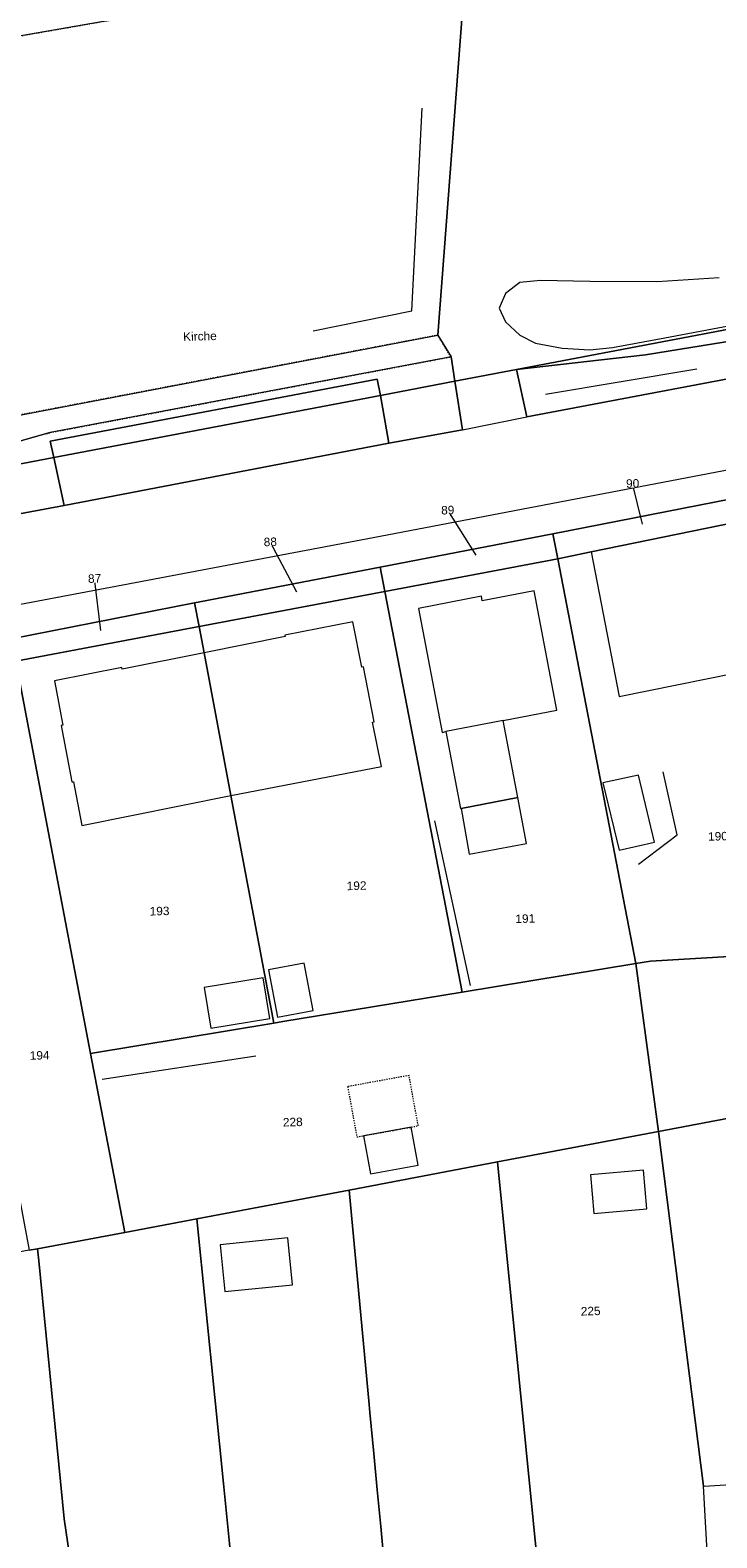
# Model space of a CAD drawing. Header units: millimetres. Extents: x -191 to 81095, y -508122 to 28741.
# Tile 116 of 255: x 5339 to 5396, y 9495 to 9619. Entities that reach past the tile are written whole.
import ezdxf

# ---------------------------------------------------------------- set-up
doc = ezdxf.new("R2010")
doc.units = ezdxf.units.MM
for name, pattern in [('VE22-087 DB - VST Hervest-Dorsten ALK VA2736$0$1', [0]), ('VE22-087 DB - VST Hervest-Dorsten ALK VA2736$0$2', [0.16, 0.06, -0.1]), ('VE22-087 DB - VST Hervest-Dorsten ALK VA2736$0$3', [0.26, 0.11, -0.15])]:
    doc.linetypes.add(name, pattern=pattern)
for name, color, linetype, lineweight in [('VE22-087 DB - VST Hervest-Dorsten ALK VA2736$0$AX_Bauteil', 7, 'VE22-087 DB - VST Hervest-Dorsten ALK VA2736$0$1', 18), ('VE22-087 DB - VST Hervest-Dorsten ALK VA2736$0$AX_Flurstueck', 9, 'VE22-087 DB - VST Hervest-Dorsten ALK VA2736$0$1', 18), ('VE22-087 DB - VST Hervest-Dorsten ALK VA2736$0$AX_Gebaeude', 7, 'VE22-087 DB - VST Hervest-Dorsten ALK VA2736$0$1', 18), ('VE22-087 DB - VST Hervest-Dorsten ALK VA2736$0$AX_Platz', 7, 'VE22-087 DB - VST Hervest-Dorsten ALK VA2736$0$1', 18), ('VE22-087 DB - VST Hervest-Dorsten ALK VA2736$0$AX_SonstigesBauwerkOderSonstigeEinrichtung', 7, 'VE22-087 DB - VST Hervest-Dorsten ALK VA2736$0$1', 18), ('VE22-087 DB - VST Hervest-Dorsten ALK VA2736$0$AX_SportFreizeitUndErholungsflaeche', 7, 'VE22-087 DB - VST Hervest-Dorsten ALK VA2736$0$1', 18), ('VE22-087 DB - VST Hervest-Dorsten ALK VA2736$0$AX_Strassenverkehr', 7, 'VE22-087 DB - VST Hervest-Dorsten ALK VA2736$0$1', 18), ('VE22-087 DB - VST Hervest-Dorsten ALK VA2736$0$AX_Strassenverkehrsanlage', 7, 'VE22-087 DB - VST Hervest-Dorsten ALK VA2736$0$1', 18), ('VE22-087 DB - VST Hervest-Dorsten ALK VA2736$0$AX_Vegetationsmerkmal', 7, 'VE22-087 DB - VST Hervest-Dorsten ALK VA2736$0$1', 18), ('VE22-087 DB - VST Hervest-Dorsten ALK VA2736$0$AX_Weg', 7, 'VE22-087 DB - VST Hervest-Dorsten ALK VA2736$0$1', 18), ('VE22-087 DB - VST Hervest-Dorsten ALK VA2736$0$AX_Wohnbauflaeche', 7, 'VE22-087 DB - VST Hervest-Dorsten ALK VA2736$0$1', 18)]:
    doc.layers.add(name, color=color, linetype=linetype, lineweight=lineweight)
doc.layers.add('XREF ALK Kataster', color=251, linetype='Continuous')
doc.styles.add('VE22-087 DB - VST Hervest-Dorsten ALK VA2736$0$0', font='arial.ttf')

# ---------------------------------------------------------------- blocks, each defined once
blk = doc.blocks.new('VE22-087 DB - VST Hervest-Dorsten ALK VA2736')
at = {"layer": 'VE22-087 DB - VST Hervest-Dorsten ALK VA2736$0$AX_Bauteil', "color": 7, "linetype": 'VE22-087 DB - VST Hervest-Dorsten ALK VA2736$0$1', "lineweight": 13, "ltscale": 0.5}
blk.add_polyline3d([(5378.06, 9562.24, 0), (5373.33, 9561.33, 0), (5374.54, 9554.98, 0), (5374.61, 9554.99, 0), (5379.26, 9555.89, 0)], close=True, dxfattribs=at)
at = {"layer": 'VE22-087 DB - VST Hervest-Dorsten ALK VA2736$0$AX_Flurstueck', "linetype": 'VE22-087 DB - VST Hervest-Dorsten ALK VA2736$0$1', "lineweight": 13, "ltscale": 0.5}
for points in [[(5436.14, 9602.04, 0), (5435.96, 9602.93, 0), (5434.59, 9609.77, 0), (5382.53, 9655.13, 0), (5365.38, 9670.07, 0), (5339.6, 9640.71, 0), (5328.64, 9628.23, 0), (5328.93, 9626.69, 0), (5330.32, 9619.44, 0), (5330.71, 9617.39, 0), (5331.67, 9612.33, 0), (5334.5, 9612.89, 0), (5336.09, 9604.6, 0), (5330.58, 9603.56, 0), (5333.89, 9586.61, 0), (5330.95, 9586.05, 0), (5331.41, 9583.63, 0), (5331.69, 9582.16, 0), (5341.02, 9583.94, 0), (5367.94, 9589.06, 0), (5374.08, 9590.23, 0), (5379.16, 9591.2, 0)], [(5396.88, 9580.52, 0), (5382.15, 9577.65, 0), (5382.55, 9575.58, 0), (5385.32, 9576.15, 0), (5397.25, 9578.6, 0)], [(5382.55, 9575.58, 0), (5382.15, 9577.65, 0), (5367.92, 9574.88, 0), (5368.31, 9572.89, 0)], [(5403.08, 9548.49, 0), (5401.1, 9558.72, 0), (5400.36, 9562.5, 0), (5399.66, 9566.15, 0), (5399.56, 9566.64, 0), (5397.25, 9578.6, 0), (5385.32, 9576.15, 0), (5382.55, 9575.58, 0), (5388.99, 9542.2, 0), (5390.19, 9542.4, 0), (5404.1, 9543.21, 0), (5403.88, 9544.35, 0), (5403.33, 9547.2, 0)], [(5367.92, 9574.88, 0), (5353.06, 9572.04, 0), (5352.63, 9571.95, 0), (5353, 9570, 0), (5368.31, 9572.89, 0)], [(5382.55, 9575.58, 0), (5368.31, 9572.89, 0), (5374.67, 9539.84, 0), (5388.99, 9542.2, 0)], [(5368.31, 9572.89, 0), (5353, 9570, 0), (5353.41, 9567.84, 0), (5355.62, 9556.06, 0), (5359.16, 9537.28, 0), (5359.91, 9537.41, 0), (5374.67, 9539.84, 0)], [(5352.63, 9571.95, 0), (5337.54, 9568.97, 0), (5337.89, 9567.15, 0), (5353, 9570, 0)], [(5353.41, 9567.84, 0), (5353, 9570, 0), (5337.89, 9567.15, 0), (5344.05, 9534.79, 0), (5359.16, 9537.28, 0), (5355.62, 9556.06, 0)], [(5344.05, 9534.79, 0), (5337.89, 9567.15, 0), (5330.07, 9565.64, 0), (5330.98, 9560.83, 0), (5332.66, 9551.97, 0), (5336.16, 9533.56, 0), (5339, 9518.55, 0), (5339.69, 9518.68, 0), (5346.87, 9520.01, 0)], [(5422.04, 9514.38, 0), (5421.48, 9526.19, 0), (5420.91, 9536.42, 0), (5420.45, 9544.16, 0), (5412.75, 9543.71, 0), (5412.84, 9543.22, 0), (5414.76, 9532.89, 0), (5390.85, 9528.36, 0), (5394.56, 9499.09, 0), (5394.63, 9499.09, 0), (5408.64, 9499.98, 0), (5422.81, 9500.88, 0), (5422.66, 9503.44, 0)], [(5414.76, 9532.89, 0), (5412.84, 9543.22, 0), (5412.75, 9543.71, 0), (5404.1, 9543.21, 0), (5390.19, 9542.4, 0), (5388.99, 9542.2, 0), (5390.85, 9528.36, 0)], [(5359.91, 9537.41, 0), (5359.16, 9537.28, 0), (5344.05, 9534.79, 0), (5346.87, 9520.01, 0), (5352.82, 9521.14, 0), (5365.36, 9523.52, 0), (5377.59, 9525.84, 0), (5390.85, 9528.36, 0), (5388.99, 9542.2, 0), (5374.67, 9539.84, 0)], [(5394.56, 9499.09, 0), (5390.85, 9528.36, 0), (5377.59, 9525.84, 0), (5381.12, 9490.5, 0), (5381.75, 9483.03, 0), (5381.76, 9482.97, 0), (5382.15, 9478.74, 0), (5395.66, 9479.46, 0)], [(5382.15, 9478.74, 0), (5381.76, 9482.97, 0), (5381.75, 9483.03, 0), (5381.12, 9490.5, 0), (5377.59, 9525.84, 0), (5365.36, 9523.52, 0), (5367.02, 9505.84, 0), (5367.08, 9505.18, 0), (5367.4, 9501.8, 0), (5367.68, 9498.79, 0), (5367.97, 9495.77, 0), (5368.45, 9490.63, 0), (5369.64, 9478.06, 0)], [(5367.68, 9498.79, 0), (5367.4, 9501.8, 0), (5367.08, 9505.18, 0), (5367.02, 9505.84, 0), (5365.36, 9523.52, 0), (5352.82, 9521.14, 0), (5355.03, 9499.05, 0), (5355.5, 9494.36, 0), (5356.12, 9488.17, 0), (5356.76, 9480.69, 0), (5357.07, 9477.37, 0), (5369.64, 9478.06, 0), (5368.45, 9490.63, 0), (5367.97, 9495.77, 0)], [(5345.89, 9476.36, 0), (5355.01, 9477.26, 0), (5357.07, 9477.37, 0), (5356.76, 9480.69, 0), (5356.12, 9488.17, 0), (5355.5, 9494.36, 0), (5355.03, 9499.05, 0), (5352.82, 9521.14, 0), (5346.87, 9520.01, 0), (5339.69, 9518.68, 0), (5339.79, 9517.69, 0), (5341.89, 9496.4, 0), (5342.31, 9493.4, 0), (5344.75, 9476.22, 0)], [(5339.79, 9517.69, 0), (5339.69, 9518.68, 0), (5339, 9518.55, 0), (5330.96, 9517.06, 0), (5323.71, 9515.71, 0), (5323.92, 9514.74, 0), (5329.87, 9486.96, 0), (5331.41, 9479.63, 0), (5332.55, 9474.54, 0), (5336.88, 9475.22, 0), (5344.75, 9476.22, 0), (5342.31, 9493.4, 0), (5341.89, 9496.4, 0)]]:
    blk.add_polyline3d(points, close=True, dxfattribs=at)
for points in [[(5337.54, 9568.97, 0), (5352.63, 9571.95, 0), (5353.06, 9572.04, 0), (5367.92, 9574.88, 0), (5382.15, 9577.65, 0), (5396.88, 9580.52, 0), (5409.29, 9582.94, 0), (5418.16, 9584.66, 0), (5429.18, 9586.81, 0), (5441.44, 9589.19, 0), (5448.1, 9590.49, 0), (5456.34, 9588.91, 0), (5457.38, 9587.52, 0), (5460.65, 9583.14, 0), (5469.07, 9614.06, 0), (5453.94, 9607.8, 0), (5436.44, 9600.56, 0), (5436.14, 9602.04, 0), (5379.16, 9591.2, 0), (5374.08, 9590.23, 0), (5367.94, 9589.06, 0), (5341.02, 9583.94, 0), (5331.69, 9582.16, 0)], [(5389.53, 9578.45, 0), (5388.73, 9581.8, 0)], [(5375.84, 9575.89, 0), (5373.49, 9579.6, 0)], [(5361.05, 9572.82, 0), (5358.87, 9576.98, 0)], [(5344.91, 9569.67, 0), (5344.39, 9573.96, 0)]]:
    blk.add_polyline3d(points, dxfattribs=at)
at = {"layer": 'VE22-087 DB - VST Hervest-Dorsten ALK VA2736$0$AX_Gebaeude', "color": 7, "linetype": 'VE22-087 DB - VST Hervest-Dorsten ALK VA2736$0$1', "lineweight": 13, "ltscale": 0.5}
for points in [[(5397.25, 9578.6, 0), (5385.32, 9576.15, 0), (5387.62, 9564.23, 0), (5399.56, 9566.64, 0)], [(5380.61, 9572.95, 0), (5376.34, 9572.12, 0), (5376.26, 9572.5, 0), (5371.09, 9571.49, 0), (5373.03, 9561.27, 0), (5373.33, 9561.33, 0), (5374.54, 9554.98, 0), (5374.61, 9554.99, 0), (5379.26, 9555.89, 0), (5378.06, 9562.24, 0), (5382.47, 9563.1, 0)], [(5366.4, 9566.65, 0), (5365.66, 9570.39, 0), (5360.06, 9569.29, 0), (5360.08, 9569.17, 0), (5353.41, 9567.84, 0), (5355.62, 9556.06, 0), (5368.03, 9558.46, 0), (5367.3, 9562.1, 0), (5367.44, 9562.13, 0), (5366.54, 9566.68, 0)], [(5341.77, 9561.87, 0), (5341.63, 9561.84, 0), (5342.52, 9557.18, 0), (5342.66, 9557.2, 0), (5343.35, 9553.58, 0), (5355.62, 9556.06, 0), (5353.41, 9567.84, 0), (5346.65, 9566.49, 0), (5346.62, 9566.62, 0), (5341.08, 9565.51, 0)], [(5390.52, 9552.22, 0), (5389.2, 9557.75, 0), (5386.28, 9557.1, 0), (5387.61, 9551.54, 0)], [(5379.98, 9552.1, 0), (5379.26, 9555.89, 0), (5374.61, 9554.99, 0), (5375.26, 9551.21, 0)], [(5361.65, 9542.24, 0), (5358.72, 9541.69, 0), (5359.46, 9537.77, 0), (5362.39, 9538.32, 0)], [(5358.28, 9541.03, 0), (5353.41, 9540.23, 0), (5353.96, 9536.87, 0), (5358.84, 9537.67, 0)], [(5370.49, 9528.71, 0), (5366.55, 9528, 0), (5367.12, 9524.85, 0), (5371.06, 9525.56, 0)], [(5389.61, 9525.17, 0), (5385.25, 9524.77, 0), (5385.54, 9521.58, 0), (5389.9, 9521.98, 0)], [(5360.3, 9519.57, 0), (5354.74, 9519.01, 0), (5355.13, 9515.14, 0), (5360.69, 9515.7, 0)]]:
    blk.add_polyline3d(points, close=True, dxfattribs=at)
at = {"layer": 'VE22-087 DB - VST Hervest-Dorsten ALK VA2736$0$AX_Platz', "color": 254, "linetype": 'VE22-087 DB - VST Hervest-Dorsten ALK VA2736$0$1', "lineweight": 13, "ltscale": 0.5, "true_color": 0xd9ffd9}
for points in [[(5382.14, 9653.61, 0), (5376.48, 9631.52, 0), (5375.48, 9625.24, 0), (5375.28, 9623.87, 0), (5374.88, 9623.01, 0), (5372.67, 9594.03, 0), (5373.76, 9592.24, 0), (5374.08, 9590.23, 0), (5379.16, 9591.2, 0), (5436.14, 9602.04, 0), (5435.96, 9602.93, 0), (5434.59, 9609.77, 0), (5382.53, 9655.13, 0)], [(5340.73, 9585.28, 0), (5341.02, 9583.94, 0), (5341.89, 9579.99, 0), (5368.64, 9585.12, 0), (5367.94, 9589.06, 0), (5367.67, 9590.39, 0)]]:
    blk.add_polyline3d(points, close=True, dxfattribs=at)
at = {"layer": 'VE22-087 DB - VST Hervest-Dorsten ALK VA2736$0$AX_SonstigesBauwerkOderSonstigeEinrichtung', "color": 7, "linetype": 'VE22-087 DB - VST Hervest-Dorsten ALK VA2736$0$3', "lineweight": 13, "ltscale": 0.5}
blk.add_polyline3d([(5370.3, 9532.97, 0), (5365.24, 9532.05, 0), (5366, 9527.9, 0), (5366.55, 9528, 0), (5370.49, 9528.71, 0), (5371.06, 9528.82, 0)], close=True, dxfattribs=at)
at = {"layer": 'VE22-087 DB - VST Hervest-Dorsten ALK VA2736$0$AX_SportFreizeitUndErholungsflaeche', "color": 253, "linetype": 'VE22-087 DB - VST Hervest-Dorsten ALK VA2736$0$1', "lineweight": 13, "ltscale": 0.5, "true_color": 0x999999}
blk.add_polyline3d([(5414.76, 9532.89, 0), (5412.84, 9543.22, 0), (5412.75, 9543.71, 0), (5404.1, 9543.21, 0), (5390.19, 9542.4, 0), (5388.99, 9542.2, 0), (5390.85, 9528.36, 0)], close=True, dxfattribs=at)
at = {"layer": 'VE22-087 DB - VST Hervest-Dorsten ALK VA2736$0$AX_Strassenverkehr', "color": 253, "linetype": 'VE22-087 DB - VST Hervest-Dorsten ALK VA2736$0$1', "lineweight": 13, "ltscale": 0.5, "true_color": 0x999999}
for points in [[(5426.13, 9598.24, 0), (5414.14, 9596.64, 0), (5399.13, 9593.91, 0), (5389.79, 9592.4, 0), (5379.16, 9591.2, 0), (5380.02, 9587.28, 0), (5427.08, 9596.2, 0)], [(5426.13, 9598.24, 0), (5427.08, 9596.2, 0), (5380.02, 9587.28, 0), (5379.16, 9591.2, 0), (5389.79, 9592.4, 0), (5399.13, 9593.91, 0), (5414.14, 9596.64, 0)]]:
    blk.add_polyline3d(points, close=True, dxfattribs=at)
at = {"layer": 'VE22-087 DB - VST Hervest-Dorsten ALK VA2736$0$AX_Strassenverkehrsanlage', "color": 7, "linetype": 'VE22-087 DB - VST Hervest-Dorsten ALK VA2736$0$1', "lineweight": 13, "ltscale": 0.5, "true_color": 0xf7f7f0}
blk.add_polyline3d([(5374.72, 9586.23, 0), (5380.02, 9587.28, 0)], dxfattribs=at)
at = {"layer": 'VE22-087 DB - VST Hervest-Dorsten ALK VA2736$0$AX_Vegetationsmerkmal', "color": 7, "linetype": 'VE22-087 DB - VST Hervest-Dorsten ALK VA2736$0$1', "lineweight": 13, "ltscale": 0.5}
for points in [[(5362.41, 9594.39, 0), (5370.53, 9596.04, 0), (5371.37, 9612.74, 0)], [(5395.86, 9598.76, 0), (5390.74, 9598.43, 0), (5385.23, 9598.46, 0), (5381.13, 9598.55, 0), (5379.44, 9598.37, 0), (5378.25, 9597.47, 0), (5377.73, 9596.25, 0), (5378.24, 9595.12, 0), (5379.42, 9594.03, 0), (5380.72, 9593.38, 0), (5382.91, 9592.96, 0), (5385.21, 9592.82, 0), (5387.06, 9593, 0), (5391.38, 9593.81, 0), (5402.45, 9595.9, 0)], [(5381.56, 9589.15, 0), (5394.01, 9591.26, 0)], [(5389.2, 9550.39, 0), (5392.4, 9552.82, 0), (5391.25, 9558.02, 0)], [(5375.38, 9540.39, 0), (5372.43, 9553.98, 0)], [(5345.02, 9532.66, 0), (5357.67, 9534.6, 0)]]:
    blk.add_polyline3d(points, dxfattribs=at)
at = {"layer": 'VE22-087 DB - VST Hervest-Dorsten ALK VA2736$0$AX_Weg', "color": 7, "linetype": 'VE22-087 DB - VST Hervest-Dorsten ALK VA2736$0$2', "lineweight": 13, "ltscale": 0.5}
blk.add_polyline3d([(5365.38, 9670.07, 0), (5339.6, 9640.71, 0), (5328.64, 9628.23, 0), (5328.93, 9626.69, 0), (5335.16, 9628, 0), (5352.98, 9648.05, 0), (5369.87, 9633.79, 0), (5365.25, 9628.62, 0), (5349.64, 9626.04, 0), (5350.1, 9622.85, 0), (5330.32, 9619.44, 0), (5330.71, 9617.39, 0), (5372.43, 9624.69, 0), (5373.02, 9625.69, 0), (5374.04, 9626.05, 0), (5375.08, 9625.91, 0), (5375.48, 9625.24, 0), (5376.48, 9631.52, 0), (5360.07, 9645.63, 0), (5354.53, 9650.02, 0), (5368.33, 9665.55, 0), (5382.14, 9653.61, 0), (5382.53, 9655.13, 0)], close=True, dxfattribs=at)
at = {"layer": 'VE22-087 DB - VST Hervest-Dorsten ALK VA2736$0$AX_Flurstueck', "char_height": 0.7, "attachment_point": 2, "rotation": 1.5894, "style": 'VE22-087 DB - VST Hervest-Dorsten ALK VA2736$0$0', "bg_fill": 3, "box_fill_scale": 1, "bg_fill_color": 256, "bg_fill_transparency": 0}
for s, insert in [('90', (5388.72, 9582.15)), ('89', (5373.48, 9579.95)), ('88', (5358.86, 9577.33)), ('87', (5344.38, 9574.31)), ('190', (5395.75, 9553.05)), ('192', (5365.97, 9548.97)), ('193', (5349.73, 9546.88)), ('191', (5379.87, 9546.26)), ('194', (5339.85, 9534.98)), ('228', (5360.71, 9529.48)), ('225', (5385.26, 9513.89))]:
    blk.add_mtext(s, dxfattribs=dict(at, insert=insert))
at = {"layer": 'VE22-087 DB - VST Hervest-Dorsten ALK VA2736$0$AX_Gebaeude', "color": 7, "insert": (5353.06, 9594.29), "char_height": 0.7, "attachment_point": 2, "rotation": 1.5894, "style": 'VE22-087 DB - VST Hervest-Dorsten ALK VA2736$0$0', "bg_fill": 3, "box_fill_scale": 1, "bg_fill_color": 256, "bg_fill_transparency": 0}
blk.add_mtext('Kirche', dxfattribs=at)
at = {"layer": 'VE22-087 DB - VST Hervest-Dorsten ALK VA2736$0$AX_SportFreizeitUndErholungsflaeche', "color": 253, "linetype": 'VE22-087 DB - VST Hervest-Dorsten ALK VA2736$0$1', "lineweight": 13, "ltscale": 0.5, "true_color": 0x999999}
blk.add_polyline3d([(5374.04, 9626.05, 0), (5373.02, 9625.69, 0), (5372.43, 9624.69, 0), (5330.71, 9617.39, 0), (5331.67, 9612.33, 0), (5334.5, 9612.89, 0), (5336.09, 9604.6, 0), (5330.58, 9603.56, 0), (5333.89, 9586.61, 0), (5372.67, 9594.03, 0), (5374.88, 9623.01, 0), (5375.28, 9623.87, 0), (5375.48, 9625.24, 0), (5375.08, 9625.91, 0)], close=True, dxfattribs=at)
at = {"layer": 'VE22-087 DB - VST Hervest-Dorsten ALK VA2736$0$AX_Strassenverkehr', "color": 253, "linetype": 'VE22-087 DB - VST Hervest-Dorsten ALK VA2736$0$1', "lineweight": 13, "ltscale": 0.5, "true_color": 0x999999}
for points in [[(5436.14, 9602.04, 0), (5379.16, 9591.2, 0), (5374.08, 9590.23, 0), (5374.72, 9586.23, 0), (5368.64, 9585.12, 0), (5341.89, 9579.99, 0), (5279.35, 9568.31, 0)], [(5337.89, 9567.15, 0), (5353, 9570, 0), (5368.31, 9572.89, 0), (5382.55, 9575.58, 0), (5385.32, 9576.15, 0), (5397.25, 9578.6, 0)]]:
    blk.add_polyline3d(points, dxfattribs=at)
blk.add_polyline3d([(5340.74, 9586, 0), (5334.24, 9584.17, 0), (5331.41, 9583.63, 0), (5311.96, 9579.9, 0), (5277.53, 9573.69, 0), (5277.9, 9571.92, 0), (5278.23, 9570.35, 0), (5279.35, 9568.31, 0), (5341.89, 9579.99, 0), (5341.02, 9583.94, 0), (5340.73, 9585.28, 0), (5367.67, 9590.39, 0), (5367.94, 9589.06, 0), (5368.64, 9585.12, 0), (5374.72, 9586.23, 0), (5374.08, 9590.23, 0), (5373.76, 9592.24, 0)], close=True, dxfattribs=at)
at = {"layer": 'VE22-087 DB - VST Hervest-Dorsten ALK VA2736$0$AX_Strassenverkehrsanlage', "color": 7, "linetype": 'VE22-087 DB - VST Hervest-Dorsten ALK VA2736$0$1', "lineweight": 13, "ltscale": 0.5, "true_color": 0xf7f7f0}
blk.add_polyline3d([(5257.22, 9556.38, 0), (5293.42, 9563.17, 0), (5329.12, 9570.1, 0), (5367.34, 9577.33, 0), (5397.39, 9583.09, 0), (5418.01, 9587.32, 0), (5423.01, 9588.32, 0), (5426.79, 9589.1, 0), (5428.87, 9589.75, 0), (5430.88, 9590.79, 0), (5433.18, 9592.35, 0), (5435.47, 9594.11, 0), (5438.97, 9597.23, 0), (5441.6, 9600.19, 0), (5443.19, 9601.78, 0), (5444.56, 9602.62, 0), (5446.21, 9603.19, 0), (5447.44, 9603.38, 0), (5449.47, 9603.51, 0)], dxfattribs=at)
at = {"layer": 'VE22-087 DB - VST Hervest-Dorsten ALK VA2736$0$AX_Weg', "color": 7, "linetype": 'VE22-087 DB - VST Hervest-Dorsten ALK VA2736$0$2', "lineweight": 13, "ltscale": 0.5}
blk.add_polyline3d([(5236.62, 9562.29, 0), (5259.94, 9566.61, 0), (5273.44, 9569.27, 0), (5273.85, 9567.21, 0), (5279.35, 9568.31, 0), (5278.23, 9570.35, 0), (5277.9, 9571.92, 0), (5277.53, 9573.69, 0), (5311.96, 9579.9, 0), (5331.41, 9583.63, 0), (5334.24, 9584.17, 0), (5340.74, 9586, 0), (5373.76, 9592.24, 0), (5372.67, 9594.03, 0), (5333.89, 9586.61, 0), (5330.95, 9586.05, 0), (5277.55, 9575.9, 0), (5274.55, 9575.33, 0), (5275.28, 9571.42, 0), (5179.12, 9553.35, 0)], dxfattribs=at)
at = {"layer": 'VE22-087 DB - VST Hervest-Dorsten ALK VA2736$0$AX_Wohnbauflaeche', "color": 253, "linetype": 'VE22-087 DB - VST Hervest-Dorsten ALK VA2736$0$1', "lineweight": 13, "ltscale": 0.5, "true_color": 0x999999}
blk.add_polyline3d([(5456.88, 9493.03, 0), (5456.33, 9503, 0), (5456.26, 9504.32, 0), (5455.71, 9514.93, 0), (5455.63, 9516.4, 0), (5455.07, 9526.97, 0), (5455, 9528.34, 0), (5454.69, 9534.27, 0), (5455.18, 9538.28, 0), (5456.15, 9546.23, 0), (5420.45, 9544.16, 0), (5412.75, 9543.71, 0), (5412.84, 9543.22, 0), (5414.76, 9532.89, 0), (5390.85, 9528.36, 0), (5388.99, 9542.2, 0), (5382.55, 9575.58, 0), (5368.31, 9572.89, 0), (5353, 9570, 0), (5337.89, 9567.15, 0)], dxfattribs=at)

msp = doc.modelspace()

# ---------------------------------------------------------------- block references
at = {"layer": 'XREF ALK Kataster', "color": 251}
msp.add_blockref('VE22-087 DB - VST Hervest-Dorsten ALK VA2736', (0, 0), dxfattribs=at)

doc.saveas('drawing.dxf')
